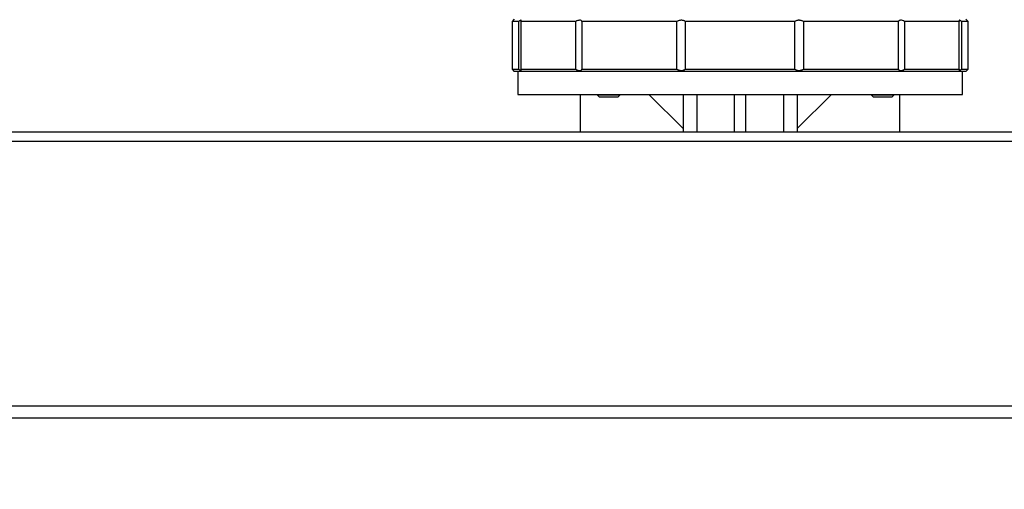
# Model space of a CAD drawing. Header units: millimetres. Extents: x 20 to 22981, y 40 to 19992.
# Tile 16 of 158: x 6148 to 7011, y 1752 to 2164. Entities that reach past the tile are written whole.
import ezdxf

# ---------------------------------------------------------------- set-up
doc = ezdxf.new("R2010")
doc.units = ezdxf.units.MM
doc.header["$LTSCALE"] = 2
doc.layers.add('COMPONENT_GEOMETRY', color=7, linetype='Continuous')
doc.styles.add('SLDTEXTSTYLE0', font='TXT', dxfattribs={"width": 0.75})
doc.dimstyles.new('SLDDIMSTYLE0', dxfattribs={"dimtxt": 100, "dimasz": 6.604, "dimexe": 0, "dimexo": 0.0625, "dimgap": 25, "dimtad": 0, "dimtih": 1, "dimtoh": 1, "dimdec": 0, "dimrnd": 1e-09, "dimzin": 12, "dimdsep": 46, "dimtxsty": 'SLDTEXTSTYLE0', "dimsah": 1, "dimcen": 0.09, "dimadec": 0, "dimazin": 3, "dimtfac": 1, "dimtdec": 0, "dimtofl": 0, "dimtmove": 0, "dimatfit": 3, "dimfxl": 1, "dimfrac": 2, "dimtolj": 1, "dimtzin": 12, "dimarcsym": 0})

# ---------------------------------------------------------------- blocks, each defined once
blk = doc.blocks.new('_D_4')
at = {"layer": 'COMPONENT_GEOMETRY', "color": 7}
for p, q in [((6638.52, 7959.49), (957.92, 7959.49)), ((964.27, 7959.49), (964.27, 5020.18)), ((727.26, 4999.87), (696.79, 4999.87)), ((696.79, 4999.87), (696.79, 4841.12)), ((1201.29, 4999.87), (1231.76, 4999.87)), ((1231.76, 4999.87), (1231.76, 4841.12)), ((696.79, 4841.12), (727.26, 4841.12)), ((1231.76, 4841.12), (1201.29, 4841.12)), ((964.27, 1752.2), (964.27, 4691.5)), ((5939.95, 1752.2), (957.92, 1752.2))]:
    blk.add_line(p, q, dxfattribs=at)
for points in [[(964.27, 7959.49), (963.26, 7952.89), (965.29, 7952.89)], [(964.27, 1752.2), (965.29, 1758.8), (963.26, 1758.8)]]:
    blk.add_solid(points, dxfattribs=at)
at = {"layer": 'COMPONENT_GEOMETRY', "color": 7, "char_height": 100, "attachment_point": 1, "style": 'SLDTEXTSTYLE0'}
for s, insert in [('10\'2.19"', (727.26, 4970.03)), ('3104mm', (691.5, 4820.41))]:
    blk.add_mtext(s, dxfattribs=dict(at, insert=insert))

msp = doc.modelspace()

# ---------------------------------------------------------------- linework, layer by layer
at = {"color": 7, "linetype": 'Continuous', "lineweight": 25}
for p, q in [((6581.29, 2164.49), (6579.29, 2162.49)), ((6579.29, 2162.49), (6579.29, 2120.49)), ((6585.15, 2162.49), (6579.29, 2162.49)), ((6585.15, 2120.49), (6585.15, 2162.49)), ((6635.2, 2162.49), (6587.12, 2162.49)), ((6587.12, 2162.49), (6587.12, 2120.49)), ((6635.2, 2120.49), (6635.2, 2162.49)), ((6723.86, 2162.49), (6640.59, 2162.49)), ((6640.59, 2162.49), (6640.59, 2120.49)), ((6723.86, 2120.49), (6723.86, 2162.49)), ((6827.37, 2162.49), (6731.21, 2162.49)), ((6731.21, 2162.49), (6731.21, 2120.49)), ((6827.37, 2120.49), (6827.37, 2162.49)), ((6917.99, 2162.49), (6834.72, 2162.49)), ((6834.72, 2162.49), (6834.72, 2120.49)), ((6917.99, 2120.49), (6917.99, 2162.49)), ((6971.45, 2162.49), (6923.38, 2162.49)), ((6923.38, 2162.49), (6923.38, 2120.49)), ((6971.45, 2120.49), (6971.45, 2162.49)), ((6979.29, 2162.49), (6973.42, 2162.49)), ((6973.42, 2162.49), (6973.42, 2120.49)), ((6979.29, 2162.49), (6977.29, 2164.49)), ((6979.29, 2120.49), (6979.29, 2162.49)), ((6579.29, 2120.49), (6581.29, 2118.49)), ((6579.29, 2120.49), (6585.15, 2120.49)), ((6977.29, 2118.49), (6581.29, 2118.49)), ((6584.29, 2118.49), (6584.29, 2098.49)), ((6587.12, 2120.49), (6635.2, 2120.49)), ((6640.59, 2120.49), (6723.86, 2120.49)), ((6731.21, 2120.49), (6827.37, 2120.49)), ((6834.72, 2120.49), (6917.99, 2120.49)), ((6923.38, 2120.49), (6971.45, 2120.49)), ((6973.42, 2120.49), (6979.29, 2120.49)), ((6974.29, 2098.49), (6974.29, 2118.49)), ((6977.29, 2118.49), (6979.29, 2120.49)), ((6584.29, 2098.49), (6974.29, 2098.49)), ((6639.29, 2065.49), (6639.29, 2098.49)), ((6654.04, 2098.49), (6654.04, 2098.15)), ((6654.04, 2098.15), (6655.7, 2096.49)), ((6654.04, 2098.15), (6665.95, 2098.15)), ((6665.95, 2098.15), (6674.04, 2098.15)), ((6672.38, 2096.49), (6674.04, 2098.15)), ((6674.04, 2098.15), (6674.04, 2098.49)), ((6699.29, 2098.49), (6729.29, 2068.49)), ((6729.29, 2098.49), (6729.29, 2065.49)), ((6774.29, 2065.49), (6774.29, 2098.49)), ((6784.29, 2065.49), (6784.29, 2098.49)), ((6829.29, 2098.49), (6829.29, 2065.49)), ((6859.29, 2098.49), (6829.29, 2068.49)), ((6894.26, 2098.49), (6894.26, 2098.15)), ((6894.26, 2098.15), (6895.92, 2096.49)), ((6894.26, 2098.15), (6914.26, 2098.15)), ((6912.6, 2096.49), (6914.26, 2098.15)), ((6914.26, 2098.15), (6914.26, 2098.49)), ((6919.29, 2065.49), (6919.29, 2098.49)), ((6655.7, 2096.49), (6665.63, 2096.49)), ((6665.63, 2096.49), (6672.38, 2096.49)), ((6895.92, 2096.49), (6912.6, 2096.49)), ((7675.29, 2065.49), (5883.29, 2065.49)), ((5882.12, 2057.49), (7676.46, 2057.49)), ((5876.92, 1825.49), (7681.66, 1825.49)), ((7634.79, 1814.49), (5923.79, 1814.49))]:
    msp.add_line(p, q, dxfattribs=at)
at = {"color": 8, "linetype": 'Continuous', "lineweight": 25}
for p, q in [((6741.29, 2098.49), (6741.29, 2065.49)), ((6817.29, 2098.49), (6817.29, 2065.49))]:
    msp.add_line(p, q, dxfattribs=at)
at = {"color": 7, "linetype": 'Continuous', "lineweight": 25}
for points, knots in [([(6587.12, 2162.49), (6587.19, 2162.64), (6587.31, 2162.93), (6587.36, 2163.25), (6587.29, 2163.45), (6587.08, 2163.51), (6586.75, 2163.44), (6586.32, 2163.25), (6585.79, 2162.94), (6585.37, 2162.64), (6585.15, 2162.49)], [0, 0, 0, 0, 0.125658, 0.254213, 0.380096, 0.510315, 0.625689, 0.744467, 0.870637, 1, 1, 1, 1]), ([(6640.59, 2162.49), (6640.36, 2162.77), (6639.91, 2163.33), (6638.61, 2163.58), (6636.98, 2163.31), (6635.81, 2162.77), (6635.2, 2162.49)], [0, 0, 0, 0, 0.25434, 0.510225, 0.74435, 1, 1, 1, 1]), ([(6731.21, 2162.49), (6730.98, 2162.64), (6730.5, 2162.93), (6729.66, 2163.25), (6728.72, 2163.45), (6727.75, 2163.51), (6726.76, 2163.44), (6725.79, 2163.25), (6724.8, 2162.94), (6724.17, 2162.64), (6723.86, 2162.49)], [0, 0, 0, 0, 0.125658, 0.254213, 0.380096, 0.510315, 0.625689, 0.744467, 0.870637, 1, 1, 1, 1]), ([(6834.72, 2162.49), (6834.41, 2162.64), (6833.79, 2162.93), (6832.79, 2163.25), (6831.75, 2163.45), (6830.75, 2163.51), (6829.8, 2163.44), (6828.92, 2163.25), (6828.09, 2162.94), (6827.61, 2162.64), (6827.37, 2162.49)], [0, 0, 0, 0, 0.125658, 0.254213, 0.380096, 0.510315, 0.625689, 0.744467, 0.870637, 1, 1, 1, 1]), ([(6923.38, 2162.49), (6922.77, 2162.77), (6921.56, 2163.33), (6919.93, 2163.58), (6918.65, 2163.31), (6918.22, 2162.77), (6917.99, 2162.49)], [0, 0, 0, 0, 0.25434, 0.510225, 0.74435, 1, 1, 1, 1]), ([(6973.42, 2162.49), (6973.22, 2162.64), (6972.8, 2162.93), (6972.25, 2163.25), (6971.8, 2163.45), (6971.48, 2163.51), (6971.28, 2163.44), (6971.22, 2163.25), (6971.26, 2162.94), (6971.39, 2162.64), (6971.45, 2162.49)], [0, 0, 0, 0, 0.125658, 0.254213, 0.380096, 0.510315, 0.625689, 0.744467, 0.870637, 1, 1, 1, 1]), ([(6585.15, 2120.49), (6585.36, 2120.35), (6585.78, 2120.05), (6586.33, 2119.73), (6586.78, 2119.53), (6587.1, 2119.47), (6587.29, 2119.54), (6587.36, 2119.74), (6587.32, 2120.05), (6587.19, 2120.34), (6587.12, 2120.49)], [0, 0, 0, 0, 0.125658, 0.254213, 0.380096, 0.510315, 0.625689, 0.744467, 0.870637, 1, 1, 1, 1]), ([(6635.2, 2120.49), (6635.81, 2120.21), (6637.02, 2119.65), (6638.65, 2119.41), (6639.93, 2119.67), (6640.36, 2120.21), (6640.59, 2120.49)], [0, 0, 0, 0, 0.25434, 0.510225, 0.74435, 1, 1, 1, 1]), ([(6723.86, 2120.49), (6724.17, 2120.35), (6724.79, 2120.05), (6725.79, 2119.73), (6726.83, 2119.53), (6727.83, 2119.47), (6728.78, 2119.54), (6729.66, 2119.74), (6730.49, 2120.05), (6730.97, 2120.34), (6731.21, 2120.49)], [0, 0, 0, 0, 0.125658, 0.254213, 0.380096, 0.510315, 0.625689, 0.744467, 0.870637, 1, 1, 1, 1]), ([(6827.37, 2120.49), (6827.6, 2120.35), (6828.08, 2120.05), (6828.92, 2119.73), (6829.86, 2119.53), (6830.83, 2119.47), (6831.82, 2119.54), (6832.79, 2119.74), (6833.78, 2120.05), (6834.4, 2120.34), (6834.72, 2120.49)], [0, 0, 0, 0, 0.125658, 0.254213, 0.380096, 0.510315, 0.625689, 0.744467, 0.870637, 1, 1, 1, 1]), ([(6917.99, 2120.49), (6918.22, 2120.21), (6918.67, 2119.65), (6919.97, 2119.41), (6921.6, 2119.67), (6922.77, 2120.21), (6923.38, 2120.49)], [0, 0, 0, 0, 0.25434, 0.510225, 0.74435, 1, 1, 1, 1]), ([(6971.45, 2120.49), (6971.39, 2120.35), (6971.26, 2120.05), (6971.22, 2119.73), (6971.29, 2119.53), (6971.5, 2119.47), (6971.83, 2119.54), (6972.25, 2119.74), (6972.79, 2120.05), (6973.21, 2120.34), (6973.42, 2120.49)], [0, 0, 0, 0, 0.125658, 0.254213, 0.380096, 0.510315, 0.625689, 0.744467, 0.870637, 1, 1, 1, 1])]:
    msp.add_open_spline(points, degree=3, knots=knots, dxfattribs=at)

# ---------------------------------------------------------------- dimensions: what is measured, and where the dimension line sits
at = {"layer": 'COMPONENT_GEOMETRY', "color": 7}
dim = msp.add_linear_dim(base=(964.27, 7959.49), p1=(5942.49, 1752.2), p2=(6641.06, 7959.49), angle=90, dimstyle='SLDDIMSTYLE0', dxfattribs=at)
dim.commit()
dim.dimension.update_dxf_attribs({"geometry": '_D_4', "text_midpoint": (964.27, 4855.84), "dimtype": 160})

doc.saveas('drawing.dxf')
